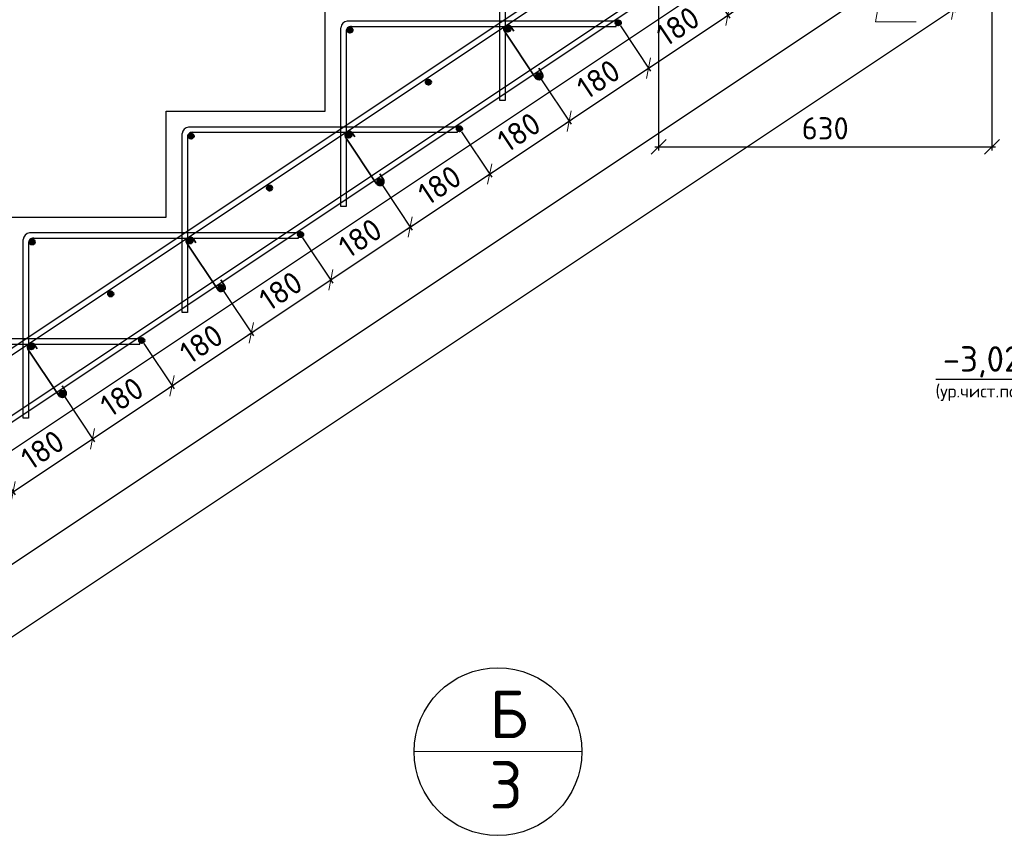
# Model space of a CAD drawing. Header units: millimetres. Extents: x 125896 to 2572636, y -120305 to 130347.
# Tile 239 of 256: x 399372 to 408669, y 33196 to 40964. Entities that reach past the tile are written whole.
import ezdxf

# ---------------------------------------------------------------- set-up
doc = ezdxf.new("R2010")
doc.units = ezdxf.units.MM
doc.linetypes.add('CENTER', pattern=[2, 1.25, -0.25, 0.25, -0.25])
for name, color, linetype, lineweight in [('Арматура', 152, 'Continuous', 40), ('ОСИ', 7, 'CENTER', 15), ('Основная 0.35', 200, 'Continuous', 35), ('Столовая Двери и окна', 7, 'Continuous', 15), ('ТЕКСТ', 7, 'Continuous', 15)]:
    doc.layers.add(name, color=color, linetype=linetype, lineweight=lineweight)
doc.layers.add('СПДС_Оси', color=7, linetype='Continuous')
doc.layers.add('Столовая - обозначения', color=7, linetype='Continuous')
doc.styles.add('GOST-2.304_Type-B', font='GOST Common.ttf')
doc.styles.get("Standard").update_dxf_attribs({"font": 'isocpeur.ttf'})
doc.styles.add('ГОСТ', font='isocpeur.ttf')
doc.dimstyles.new('Осевые', dxfattribs={"dimscale": 0.7, "dimtxt": 450, "dimasz": 400, "dimexe": 100, "dimexo": 100, "dimgap": 100, "dimtad": 1, "dimdec": 0, "dimzin": 0, "dimdsep": 46, "dimtxsty": 'Standard', "dimblk": 'OBLIQUE', "dimcen": 9, "dimdle": 100, "dimazin": 0, "dimtm": 1e-09, "dimtfac": 1, "dimtdec": 0, "dimtofl": 0, "dimtmove": 0, "dimatfit": 3, "dimfxl": 1, "dimtolj": 1, "dimtzin": 0, "dimarcsym": 0})

# ---------------------------------------------------------------- blocks, each defined once
blk = doc.blocks.new('_OBLIQUE')
at = {"color": 0, "linetype": 'ByBlock'}
blk.add_line((-0.5, -0.5), (0.5, 0.5), dxfattribs=at)
blk = doc.blocks.new('*D705')
at = {"layer": 'Defpoints', "color": 0, "linetype": 'ByBlock', "lineweight": 20, "ltscale": 13, "transparency": 16777216}
for p in [(407272, 42482.6, -900), (407891.8, 41552.8), (385380.8, 27888.4, -900)]:
    blk.add_point(p, dxfattribs=at)
at = {"layer": 'ОСИ', "color": 0, "linetype": 'ByBlock', "lineweight": -2, "ltscale": 13, "transparency": 16777216}
for p, q in [((407291.4, 42453.4), (407911.3, 41523.7)), ((385971.5, 26939.2), (407921, 41572.2)), ((385400.2, 27859.3), (386020, 26929.5))]:
    blk.add_line(p, q, dxfattribs=at)
at = {"layer": 'ОСИ', "color": 0, "linetype": 'ByBlock', "lineweight": -2, "ltscale": 13, "transparency": 16777216, "xscale": 140, "yscale": 140, "zscale": 140}
for p, rotation in [((407891.8, 41552.8), 33.69006752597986), ((386000.6, 26958.6), 213.6900675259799)]:
    blk.add_blockref('_OBLIQUE', p, dxfattribs=dict(at, rotation=rotation))
at = {"layer": 'ОСИ', "color": 0, "linetype": 'ByBlock', "ltscale": 13, "transparency": 16777216, "insert": (396849.2, 34401.3), "char_height": 210, "attachment_point": 5, "rotation": 33.69007}
blk.add_mtext('\\A1;5262', dxfattribs=at)
blk = doc.blocks.new('*D706')
at = {"layer": 'Defpoints', "color": 0, "linetype": 'ByBlock', "lineweight": 20, "ltscale": 13, "transparency": 16777216}
for p in [(406959.5, 42909.3, -995.9), (408189.8, 41063.8), (384402.6, 27871.4, -995.9)]:
    blk.add_point(p, dxfattribs=at)
at = {"layer": 'ОСИ', "color": 0, "linetype": 'ByBlock', "lineweight": -2, "ltscale": 13, "transparency": 16777216}
for p, q in [((406978.9, 42880.1), (408209.2, 41034.7)), ((385603.8, 26006.5), (408218.9, 41083.2)), ((384422.1, 27842.2), (385652.4, 25996.8))]:
    blk.add_line(p, q, dxfattribs=at)
at = {"layer": 'ОСИ', "color": 0, "linetype": 'ByBlock', "lineweight": -2, "ltscale": 13, "transparency": 16777216, "xscale": 140, "yscale": 140, "zscale": 140}
for p, rotation in [((408189.8, 41063.8), 33.69006752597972), ((385633, 26025.9), 213.6900675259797)]:
    blk.add_blockref('_OBLIQUE', p, dxfattribs=dict(at, rotation=rotation))
at = {"layer": 'ОСИ', "color": 0, "linetype": 'ByBlock', "ltscale": 13, "transparency": 16777216, "insert": (396814.3, 33690.4), "char_height": 210, "attachment_point": 5, "rotation": 33.69007}
blk.add_mtext('\\A1;5422', dxfattribs=at)
blk = doc.blocks.new('*D669')
at = {"layer": 'Defpoints', "color": 0, "linetype": 'ByBlock', "lineweight": 20, "ltscale": 13, "transparency": 16777216}
for p in [(399774.1, 37435, 95.9), (400059.5, 37006.9), (399024.1, 36935, 95.9)]:
    blk.add_point(p, dxfattribs=at)
at = {"layer": 'ОСИ', "color": 0, "linetype": 'ByBlock', "lineweight": -2, "ltscale": 13, "transparency": 16777216}
for p, q in [((399793.6, 37405.9), (400078.9, 36977.8)), ((399280.4, 36487.5), (400088.6, 37026.3)), ((399043.6, 36905.9), (399328.9, 36477.8))]:
    blk.add_line(p, q, dxfattribs=at)
at = {"layer": 'ОСИ', "color": 0, "linetype": 'ByBlock', "lineweight": -2, "ltscale": 13, "transparency": 16777216, "xscale": 140, "yscale": 140, "zscale": 140}
for p, rotation in [((400059.5, 37006.9), 33.69006752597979), ((399309.5, 36506.9), 213.6900675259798)]:
    blk.add_blockref('_OBLIQUE', p, dxfattribs=dict(at, rotation=rotation))
at = {"layer": 'ОСИ', "color": 0, "linetype": 'ByBlock', "ltscale": 13, "transparency": 16777216, "insert": (399587.4, 36902.5), "char_height": 210, "attachment_point": 5, "rotation": 33.69007}
blk.add_mtext('\\A1;180', dxfattribs=at)
blk = doc.blocks.new('*D670')
at = {"layer": 'Defpoints', "color": 0, "linetype": 'ByBlock', "lineweight": 20, "ltscale": 13, "transparency": 16777216}
for p in [(400524.1, 37935, 95.9), (400809.5, 37506.9), (399774.1, 37435, 95.9)]:
    blk.add_point(p, dxfattribs=at)
at = {"layer": 'ОСИ', "color": 0, "linetype": 'ByBlock', "lineweight": -2, "ltscale": 13, "transparency": 16777216}
for p, q in [((400543.6, 37905.9), (400828.9, 37477.8)), ((400030.4, 36987.5), (400838.6, 37526.3)), ((399793.6, 37405.9), (400078.9, 36977.8))]:
    blk.add_line(p, q, dxfattribs=at)
at = {"layer": 'ОСИ', "color": 0, "linetype": 'ByBlock', "lineweight": -2, "ltscale": 13, "transparency": 16777216, "xscale": 140, "yscale": 140, "zscale": 140}
for p, rotation in [((400809.5, 37506.9), 33.69006752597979), ((400059.5, 37006.9), 213.6900675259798)]:
    blk.add_blockref('_OBLIQUE', p, dxfattribs=dict(at, rotation=rotation))
at = {"layer": 'ОСИ', "color": 0, "linetype": 'ByBlock', "ltscale": 13, "transparency": 16777216, "insert": (400337.4, 37402.5), "char_height": 210, "attachment_point": 5, "rotation": 33.69007}
blk.add_mtext('\\A1;180', dxfattribs=at)
blk = doc.blocks.new('*D671')
at = {"layer": 'Defpoints', "color": 0, "linetype": 'ByBlock', "lineweight": 20, "ltscale": 13, "transparency": 16777216}
for p in [(401274.1, 38435, 95.9), (400524.1, 37935, 95.9), (401559.5, 38006.9)]:
    blk.add_point(p, dxfattribs=at)
at = {"layer": 'ОСИ', "color": 0, "linetype": 'ByBlock', "lineweight": -2, "ltscale": 13, "transparency": 16777216}
for p, q in [((401293.6, 38405.9), (401578.9, 37977.8)), ((400780.4, 37487.5), (401588.6, 38026.3)), ((400543.6, 37905.9), (400828.9, 37477.8))]:
    blk.add_line(p, q, dxfattribs=at)
at = {"layer": 'ОСИ', "color": 0, "linetype": 'ByBlock', "lineweight": -2, "ltscale": 13, "transparency": 16777216, "xscale": 140, "yscale": 140, "zscale": 140}
for p, rotation in [((401559.5, 38006.9), 33.69006752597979), ((400809.5, 37506.9), 213.6900675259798)]:
    blk.add_blockref('_OBLIQUE', p, dxfattribs=dict(at, rotation=rotation))
at = {"layer": 'ОСИ', "color": 0, "linetype": 'ByBlock', "ltscale": 13, "transparency": 16777216, "insert": (401087.4, 37902.5), "char_height": 210, "attachment_point": 5, "rotation": 33.69007}
blk.add_mtext('\\A1;180', dxfattribs=at)
blk = doc.blocks.new('*D672')
at = {"layer": 'Defpoints', "color": 0, "linetype": 'ByBlock', "lineweight": 20, "ltscale": 13, "transparency": 16777216}
for p in [(402024.1, 38935, 95.9), (402309.5, 38506.9), (401274.1, 38435, 95.9)]:
    blk.add_point(p, dxfattribs=at)
at = {"layer": 'ОСИ', "color": 0, "linetype": 'ByBlock', "lineweight": -2, "ltscale": 13, "transparency": 16777216}
for p, q in [((402043.6, 38905.9), (402328.9, 38477.8)), ((401530.4, 37987.5), (402338.6, 38526.3)), ((401293.6, 38405.9), (401578.9, 37977.8))]:
    blk.add_line(p, q, dxfattribs=at)
at = {"layer": 'ОСИ', "color": 0, "linetype": 'ByBlock', "lineweight": -2, "ltscale": 13, "transparency": 16777216, "xscale": 140, "yscale": 140, "zscale": 140}
for p, rotation in [((402309.5, 38506.9), 33.69006752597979), ((401559.5, 38006.9), 213.6900675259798)]:
    blk.add_blockref('_OBLIQUE', p, dxfattribs=dict(at, rotation=rotation))
at = {"layer": 'ОСИ', "color": 0, "linetype": 'ByBlock', "ltscale": 13, "transparency": 16777216, "insert": (401837.4, 38402.5), "char_height": 210, "attachment_point": 5, "rotation": 33.69007}
blk.add_mtext('\\A1;180', dxfattribs=at)
blk = doc.blocks.new('*D673')
at = {"layer": 'Defpoints', "color": 0, "linetype": 'ByBlock', "lineweight": 20, "ltscale": 13, "transparency": 16777216}
for p in [(402774.1, 39435, 95.9), (403059.5, 39006.9), (402024.1, 38935, 95.9)]:
    blk.add_point(p, dxfattribs=at)
at = {"layer": 'ОСИ', "color": 0, "linetype": 'ByBlock', "lineweight": -2, "ltscale": 13, "transparency": 16777216}
for p, q in [((402793.6, 39405.9), (403078.9, 38977.8)), ((402280.4, 38487.5), (403088.6, 39026.3)), ((402043.6, 38905.9), (402328.9, 38477.8))]:
    blk.add_line(p, q, dxfattribs=at)
at = {"layer": 'ОСИ', "color": 0, "linetype": 'ByBlock', "lineweight": -2, "ltscale": 13, "transparency": 16777216, "xscale": 140, "yscale": 140, "zscale": 140}
for p, rotation in [((403059.5, 39006.9), 33.69006752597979), ((402309.5, 38506.9), 213.6900675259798)]:
    blk.add_blockref('_OBLIQUE', p, dxfattribs=dict(at, rotation=rotation))
at = {"layer": 'ОСИ', "color": 0, "linetype": 'ByBlock', "ltscale": 13, "transparency": 16777216, "insert": (402587.4, 38902.5), "char_height": 210, "attachment_point": 5, "rotation": 33.69007}
blk.add_mtext('\\A1;180', dxfattribs=at)
blk = doc.blocks.new('*D674')
at = {"layer": 'Defpoints', "color": 0, "linetype": 'ByBlock', "lineweight": 20, "ltscale": 13, "transparency": 16777216}
for p in [(403524.1, 39935, 95.9), (402774.1, 39435, 95.9), (403809.5, 39506.9)]:
    blk.add_point(p, dxfattribs=at)
at = {"layer": 'ОСИ', "color": 0, "linetype": 'ByBlock', "lineweight": -2, "ltscale": 13, "transparency": 16777216}
for p, q in [((403543.6, 39905.9), (403828.9, 39477.8)), ((403030.4, 38987.5), (403838.6, 39526.3)), ((402793.6, 39405.9), (403078.9, 38977.8))]:
    blk.add_line(p, q, dxfattribs=at)
at = {"layer": 'ОСИ', "color": 0, "linetype": 'ByBlock', "lineweight": -2, "ltscale": 13, "transparency": 16777216, "xscale": 140, "yscale": 140, "zscale": 140}
for p, rotation in [((403809.5, 39506.9), 33.69006752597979), ((403059.5, 39006.9), 213.6900675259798)]:
    blk.add_blockref('_OBLIQUE', p, dxfattribs=dict(at, rotation=rotation))
at = {"layer": 'ОСИ', "color": 0, "linetype": 'ByBlock', "ltscale": 13, "transparency": 16777216, "insert": (403337.4, 39402.5), "char_height": 210, "attachment_point": 5, "rotation": 33.69007}
blk.add_mtext('\\A1;180', dxfattribs=at)
blk = doc.blocks.new('*D675')
at = {"layer": 'Defpoints', "color": 0, "linetype": 'ByBlock', "lineweight": 20, "ltscale": 13, "transparency": 16777216}
for p in [(404274.1, 40435, 95.9), (404559.5, 40006.9), (403524.1, 39935, 95.9)]:
    blk.add_point(p, dxfattribs=at)
at = {"layer": 'ОСИ', "color": 0, "linetype": 'ByBlock', "lineweight": -2, "ltscale": 13, "transparency": 16777216}
for p, q in [((404293.6, 40405.9), (404578.9, 39977.8)), ((403780.4, 39487.5), (404588.6, 40026.3)), ((403543.6, 39905.9), (403828.9, 39477.8))]:
    blk.add_line(p, q, dxfattribs=at)
at = {"layer": 'ОСИ', "color": 0, "linetype": 'ByBlock', "lineweight": -2, "ltscale": 13, "transparency": 16777216, "xscale": 140, "yscale": 140, "zscale": 140}
for p, rotation in [((404559.5, 40006.9), 33.69006752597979), ((403809.5, 39506.9), 213.6900675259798)]:
    blk.add_blockref('_OBLIQUE', p, dxfattribs=dict(at, rotation=rotation))
at = {"layer": 'ОСИ', "color": 0, "linetype": 'ByBlock', "ltscale": 13, "transparency": 16777216, "insert": (404087.4, 39902.5), "char_height": 210, "attachment_point": 5, "rotation": 33.69007}
blk.add_mtext('\\A1;180', dxfattribs=at)
blk = doc.blocks.new('*D676')
at = {"layer": 'Defpoints', "color": 0, "linetype": 'ByBlock', "lineweight": 20, "ltscale": 13, "transparency": 16777216}
for p in [(405024.1, 40935, 95.9), (405309.5, 40506.9), (404274.1, 40435, 95.9)]:
    blk.add_point(p, dxfattribs=at)
at = {"layer": 'ОСИ', "color": 0, "linetype": 'ByBlock', "lineweight": -2, "ltscale": 13, "transparency": 16777216}
for p, q in [((405043.6, 40905.9), (405328.9, 40477.8)), ((404530.4, 39987.5), (405338.6, 40526.3)), ((404293.6, 40405.9), (404578.9, 39977.8))]:
    blk.add_line(p, q, dxfattribs=at)
at = {"layer": 'ОСИ', "color": 0, "linetype": 'ByBlock', "lineweight": -2, "ltscale": 13, "transparency": 16777216, "xscale": 140, "yscale": 140, "zscale": 140}
for p, rotation in [((405309.5, 40506.9), 33.69006752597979), ((404559.5, 40006.9), 213.6900675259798)]:
    blk.add_blockref('_OBLIQUE', p, dxfattribs=dict(at, rotation=rotation))
at = {"layer": 'ОСИ', "color": 0, "linetype": 'ByBlock', "ltscale": 13, "transparency": 16777216, "insert": (404837.4, 40402.5), "char_height": 210, "attachment_point": 5, "rotation": 33.69007}
blk.add_mtext('\\A1;180', dxfattribs=at)
blk = doc.blocks.new('*D677')
at = {"layer": 'Defpoints', "color": 0, "linetype": 'ByBlock', "lineweight": 20, "ltscale": 13, "transparency": 16777216}
for p in [(405774.1, 41435, 95.9), (406059.5, 41006.9), (405024.1, 40935, 95.9)]:
    blk.add_point(p, dxfattribs=at)
at = {"layer": 'ОСИ', "color": 0, "linetype": 'ByBlock', "lineweight": -2, "ltscale": 13, "transparency": 16777216}
for p, q in [((405793.6, 41405.9), (406078.9, 40977.8)), ((405280.4, 40487.5), (406088.6, 41026.3)), ((405043.6, 40905.9), (405328.9, 40477.8))]:
    blk.add_line(p, q, dxfattribs=at)
at = {"layer": 'ОСИ', "color": 0, "linetype": 'ByBlock', "lineweight": -2, "ltscale": 13, "transparency": 16777216, "xscale": 140, "yscale": 140, "zscale": 140}
for p, rotation in [((406059.5, 41006.9), 33.69006752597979), ((405309.5, 40506.9), 213.6900675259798)]:
    blk.add_blockref('_OBLIQUE', p, dxfattribs=dict(at, rotation=rotation))
at = {"layer": 'ОСИ', "color": 0, "linetype": 'ByBlock', "ltscale": 13, "transparency": 16777216, "insert": (405587.4, 40902.5), "char_height": 210, "attachment_point": 5, "rotation": 33.69007}
blk.add_mtext('\\A1;180', dxfattribs=at)
blk = doc.blocks.new('*D678')
at = {"layer": 'Defpoints', "color": 0, "linetype": 'ByBlock', "lineweight": 20, "ltscale": 13, "transparency": 16777216}
for p in [(406524.1, 41935, 95.9), (406809.5, 41506.9), (405774.1, 41435, 95.9)]:
    blk.add_point(p, dxfattribs=at)
at = {"layer": 'ОСИ', "color": 0, "linetype": 'ByBlock', "lineweight": -2, "ltscale": 13, "transparency": 16777216}
for p, q in [((406543.6, 41905.9), (406828.9, 41477.8)), ((406030.4, 40987.5), (406838.6, 41526.3)), ((405793.6, 41405.9), (406078.9, 40977.8))]:
    blk.add_line(p, q, dxfattribs=at)
at = {"layer": 'ОСИ', "color": 0, "linetype": 'ByBlock', "lineweight": -2, "ltscale": 13, "transparency": 16777216, "xscale": 140, "yscale": 140, "zscale": 140}
for p, rotation in [((406809.5, 41506.9), 33.69006752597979), ((406059.5, 41006.9), 213.6900675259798)]:
    blk.add_blockref('_OBLIQUE', p, dxfattribs=dict(at, rotation=rotation))
at = {"layer": 'ОСИ', "color": 0, "linetype": 'ByBlock', "ltscale": 13, "transparency": 16777216, "insert": (406337.4, 41402.5), "char_height": 210, "attachment_point": 5, "rotation": 33.69007}
blk.add_mtext('\\A1;180', dxfattribs=at)
blk = doc.blocks.new('*D717')
at = {"layer": 'Defpoints', "color": 0, "linetype": 'ByBlock', "lineweight": 20, "ltscale": 13, "transparency": 16777216}
for p in [(405404.9, 42299.6), (408552.5, 42299.6), (408552.5, 39763.3)]:
    blk.add_point(p, dxfattribs=at)
at = {"layer": 'ОСИ', "color": 0, "linetype": 'ByBlock', "lineweight": -2, "ltscale": 13, "transparency": 16777216}
for p, q in [((405404.9, 42264.6), (405404.9, 39728.3)), ((408552.5, 42264.6), (408552.5, 39728.3)), ((405369.9, 39763.3), (408587.5, 39763.3))]:
    blk.add_line(p, q, dxfattribs=at)
at = {"layer": 'ОСИ', "color": 0, "linetype": 'ByBlock', "lineweight": -2, "ltscale": 13, "transparency": 16777216, "xscale": 140, "yscale": 140, "zscale": 140, "rotation": 180}
blk.add_blockref('_OBLIQUE', (405404.9, 39763.3), dxfattribs=at)
at = {"layer": 'ОСИ', "color": 0, "linetype": 'ByBlock', "lineweight": -2, "ltscale": 13, "transparency": 16777216, "xscale": 140, "yscale": 140, "zscale": 140}
blk.add_blockref('_OBLIQUE', (408552.5, 39763.3), dxfattribs=at)
at = {"layer": 'ОСИ', "color": 0, "linetype": 'ByBlock', "ltscale": 13, "transparency": 16777216, "insert": (406978.7, 39938.3), "char_height": 210, "attachment_point": 5}
blk.add_mtext('\\A1;630', dxfattribs=at)

msp = doc.modelspace()

# ---------------------------------------------------------------- hatches: boundary and pattern name
at = {"layer": 'Арматура'}
h = msp.add_hatch(color=256, dxfattribs=at)
edge = h.paths.add_edge_path()
edge.add_arc((405024.1, 40935), 25, 0, 360)
h = msp.add_hatch(color=256, dxfattribs=at)
edge = h.paths.add_edge_path()
edge.add_arc((402489.9, 40865.8), 25, 0, 360)
h = msp.add_hatch(color=256, dxfattribs=at)
edge = h.paths.add_edge_path()
edge.add_arc((403981.1, 40874.6), 25, 0, 360)
h = msp.add_hatch(color=256, dxfattribs=at)
edge = h.paths.add_edge_path()
edge.add_arc((404274.1, 40435), 25, 0, 360)
h = msp.add_hatch(color=256, dxfattribs=at)
edge = h.paths.add_edge_path()
edge.add_arc((403231.1, 40374.6), 25, 0, 360)
h = msp.add_hatch(color=256, dxfattribs=at)
edge = h.paths.add_edge_path()
edge.add_arc((400989.9, 39865.8), 25, 0, 360)
h = msp.add_hatch(color=256, dxfattribs=at)
edge = h.paths.add_edge_path()
edge.add_arc((402481.1, 39874.6), 25, 0, 360)
h = msp.add_hatch(color=256, dxfattribs=at)
edge = h.paths.add_edge_path()
edge.add_arc((403524.1, 39935), 25, 0, 360)
h = msp.add_hatch(color=256, dxfattribs=at)
edge = h.paths.add_edge_path()
edge.add_arc((402774.1, 39435), 25, 0, 360)
h = msp.add_hatch(color=256, dxfattribs=at)
edge = h.paths.add_edge_path()
edge.add_arc((401731.1, 39374.6), 25, 0, 360)
h = msp.add_hatch(color=256, dxfattribs=at)
edge = h.paths.add_edge_path()
edge.add_arc((402024.1, 38935), 25, 0, 360)
h = msp.add_hatch(color=256, dxfattribs=at)
edge = h.paths.add_edge_path()
edge.add_arc((399489.9, 38865.8), 25, 0, 360)
h = msp.add_hatch(color=256, dxfattribs=at)
edge = h.paths.add_edge_path()
edge.add_arc((400981.1, 38874.6), 25, 0, 360)
h = msp.add_hatch(color=256, dxfattribs=at)
edge = h.paths.add_edge_path()
edge.add_arc((400231.1, 38374.6), 25, 0, 360)
h = msp.add_hatch(color=256, dxfattribs=at)
edge = h.paths.add_edge_path()
edge.add_arc((401274.1, 38435), 25, 0, 360)
h = msp.add_hatch(color=256, dxfattribs=at)
edge = h.paths.add_edge_path()
edge.add_arc((400524.1, 37935), 25, 0, 360)
h = msp.add_hatch(color=256, dxfattribs=at)
edge = h.paths.add_edge_path()
edge.add_arc((399481.1, 37874.6), 25, 0, 360)
h = msp.add_hatch(color=256, dxfattribs=at)
edge = h.paths.add_edge_path()
edge.add_arc((399774.1, 37435), 25, 0, 360)

# ---------------------------------------------------------------- linework, layer by layer
for centre in [(405024.1, 40935, 95.9), (402489.9, 40865.8), (403981.1, 40874.6), (404274.1, 40435, 95.9), (403231.1, 40374.6), (400989.9, 39865.8), (402481.1, 39874.6), (403524.1, 39935, 95.9), (402774.1, 39435, 95.9), (401731.1, 39374.6), (402024.1, 38935, 95.9), (399489.9, 38865.8), (400981.1, 38874.6), (400231.1, 38374.6), (401274.1, 38435, 95.9), (400524.1, 37935, 95.9), (399481.1, 37874.6), (399774.1, 37435, 95.9)]:
    msp.add_circle(centre, 25, dxfattribs=at)
at = {"layer": 'Основная 0.35'}
for p, q in [((404242.5, 40414.9, 95.9), (403949.4, 40854.5)), ((404012.7, 40894.7), (404036.5, 40857.2)), ((404305.8, 40455.1, 95.9), (404272.5, 40507.5, 95.9)), ((402512.7, 39894.7), (402536.5, 39857.2)), ((402742.5, 39414.9, 95.9), (402449.4, 39854.5)), ((402805.8, 39455.1, 95.9), (402772.5, 39507.5, 95.9)), ((401012.7, 38894.7), (401036.5, 38857.2)), ((401242.5, 38414.9, 95.9), (400949.4, 38854.5)), ((401305.8, 38455.1, 95.9), (401272.5, 38507.5, 95.9)), ((399742.5, 37414.9, 95.9), (399449.4, 37854.5)), ((399512.7, 37894.7), (399536.5, 37857.2)), ((399805.8, 37455.1, 95.9), (399772.5, 37507.5, 95.9))]:
    msp.add_line(p, q, dxfattribs=at)
for centre, start, end in [((403981.1, 40874.6), 32.40892, 212.40892), ((404274.1, 40435, 95.9), 212.40892, 32.40892), ((402481.1, 39874.6), 32.40892, 212.40892), ((402774.1, 39435, 95.9), 212.40892, 32.40892), ((400981.1, 38874.6), 32.40892, 212.40892), ((401274.1, 38435, 95.9), 212.40892, 32.40892), ((399481.1, 37874.6), 32.40892, 212.40892), ((399774.1, 37435, 95.9), 212.40892, 32.40892)]:
    msp.add_arc(centre, 37.5, start, end, dxfattribs=at)
at = {"layer": 'СПДС_Оси', "linetype": 'Continuous', "lineweight": 25, "ltscale": 150}
msp.add_circle((403887.8, 34052.1), 792.1, dxfattribs=at)
at = {"layer": 'Столовая Двери и окна', "color": 18, "lineweight": 20, "true_color": 0x000000}
for p, q in [((407452.2, 40944.4), (407695.1, 42299.6)), ((407452.2, 40944.4), (407835.9, 40944.4)), ((403095.8, 34052.1), (404679.9, 34052.1))]:
    msp.add_line(p, q, dxfattribs=at)
at = {"layer": 'Столовая Двери и окна', "color": 18, "lineweight": 30, "true_color": 0x000000}
msp.add_line((407104.9, 42100.8, -1170), (385504.9, 27700.8, -900), dxfattribs=at)
at = {"layer": 'Столовая Двери и окна', "color": 18, "lineweight": 25, "true_color": 0x000000}
msp.add_line((409678.9, 37566.1, -197.5), (408022.4, 37566.1, -197.5), dxfattribs=at)
at = {"layer": 'Столовая Двери и окна', "color": 146, "lineweight": 30, "true_color": 0x105689}
for points, elevation in [([(406959.5, 42909.3), (406931.8, 42950.9), (384374.9, 27913), (384402.6, 27871.4)], -995.9), ([(407272, 42482.6), (407244.2, 42524.2), (385353, 27930), (385380.8, 27888.4)], -900)]:
    msp.add_lwpolyline(points, close=True, dxfattribs=dict(at, elevation=elevation))
for points in [[(403954.9, 41858.8), (403954.9, 40200.8), (403904.9, 40200.8), (403904.9, 41888.4)], [(402499.4, 40900.8), (405004.9, 40900.8), (405004.9, 40950.8), (402465, 40950.8), (402465, 40950.8), (402465, 40950.8)], [(402454.9, 40858.8), (402454.9, 39200.8), (402404.9, 39200.8), (402404.9, 40888.4)], [(400954.9, 39858.8), (400954.9, 38200.8), (400904.9, 38200.8), (400904.9, 39888.4)], [(400999.4, 39900.8), (403504.9, 39900.8), (403504.9, 39950.8), (400965, 39950.8), (400965, 39950.8), (400965, 39950.8)], [(399454.9, 38858.8), (399454.9, 37200.8), (399404.9, 37200.8), (399404.9, 38888.4)], [(399499.4, 38900.8), (402004.9, 38900.8), (402004.9, 38950.8), (399465, 38950.8), (399465, 38950.8), (399465, 38950.8)], [(397999.4, 37900.8), (400504.9, 37900.8), (400504.9, 37950.8), (397965, 37950.8), (397965, 37950.8), (397965, 37950.8)]]:
    msp.add_lwpolyline(points, dxfattribs=at)
at = {"layer": 'Столовая Двери и окна', "color": 18, "lineweight": 30, "true_color": 0x000000}
msp.add_lwpolyline([(399254.9, 39100.8), (400754.9, 39100.8), (400754.9, 40100.8), (402254.9, 40100.8), (402254.9, 41100.8)], dxfattribs=at)
at = {"layer": 'Столовая Двери и окна', "color": 146, "lineweight": 30, "true_color": 0x105689}
for centre, radius, start, end in [((402473.4, 40882.5), 68.8, 97.03929, 175.07833), ((402501, 40854.6), 46.3, 86.19482, 184.74031), ((400973.4, 39882.5), 68.8, 97.03929, 175.07833), ((401001, 39854.6), 46.3, 86.19482, 184.74031), ((399473.4, 38882.5), 68.8, 97.03929, 175.07833), ((399501, 38854.6), 46.3, 86.19482, 184.74031)]:
    msp.add_arc(centre, radius, start, end, dxfattribs=at)

# ---------------------------------------------------------------- texts
at = {"insert": (226281.3, 54484), "char_height": 250, "attachment_point": 1, "style": 'ГОСТ'}
msp.add_mtext_dynamic_manual_height_columns('\\A1;\\pi9384.38;{\\H1.5152x;\\P\\pi1250;Общие указания\\P\\pi250;}1.^IРабочая документация разработана в соответствии с заданием на проектирование, требованиями действующих технических регламентов, стандартов, сводов правил и других документов, содержащих установленные требования.\\P2.^IРабочая документация выполнена в соответствии со следующими нормативными и техническими документами:\\P-^IСП 20.13330.2016 "Нагрузки и Воздействия";\\P-^IСП 63.13330.2012 "Бетонные и железобетонные конструкции. Основные положения";\\P-^IСП 22.13330.2016 "Основания зданий и сооружений";\\P-^IСП 45.13330.2012 "Земляные сооружения, основания и фундаменты".\\P3.   За относительную отметку 0,000 принята отметка чистого пола первого этажа.\\P4.^IПеречень видов работ, для которых необходимо составлять акты освидетельствования скрытых работ:\\P-^Iармирование конструкций;\\P-^Iосвидетельствование опалубки перед бетонированием;\\P-^Iвыполнение сварочных работ;\\P-^Iотбор контрольных проб бетона;\\P-^Iсоответствие законченных железобетонных конструкций проекту с отображением качества работ;\\P-^Iустройство монолитных конструкций, выполняемых в зимнее время;  \\P\\pi0;  -    устройство гидроизоляции;\\P\\pi250;-^Iуплотнение грунтов и обратную засыпку.\\PЗапрещается выполнение последующих работ при отсутствии актов освидетельствования предшествующих скрытых работ во всех случаях.\\P\\pi0;        5. Проект рассчитан на производство работ в период положительных температур. В случае выполнения работ при отрицательных температурах необходимо выполнять требования СНиП часть 3 по производству работ и ППР.\\P        6. При минимальной температуре воздуха до минус 15°С допускается: выдерживание бетона в конструкции методом термоса, при предварительном разогреве бетонной смеси, форсированный электроразогрев бетона в конструкции с повторным уплотнением.\\P\\pi250;При минимальной температуре воздуха до минус 25°С допускается: обогрев бетона в греющей опалубке с помощью низкотемпературных электронагревателей, электродный сквозной прогрев бетона, электрообогрев с помощью греющего провода.\\P\\pi0;7. При отрицательной температуре воздуха уплотнение грунта обратной засыпки в траншеях должно \\Pосуществляться до достижения коэффициента уплотнения 0,98. \\PВремя уплотнения грунта в зависимости от температуры воздуха: \\P\\pi250;-^Iпри t{\\H0.7x;\\So^ ;}-5, 90-120 минут; при t{\\H0.7x;\\So^ ;\\H1.42857x;-10, 60-90 минут; }при t{\\H0.7x;\\So^ ;\\H1.42857x;-20, 40-60 минут; }при t{\\H0.7x;\\So^ ;\\H1.42857x;-30, 20-30 минут;\\P\\pi0;Работы по выполнению насыпей и обратных засыпок при отрицательных температурах должны производить с учетом следующих требований:\\P\\pi250;-^Iподготовку поверхности (основания) насыпи и обратных засыпок следует выполнять с полным удалением снега, льда, промерзшего слоя слабого и пучинистого грунта на всю его глубину;\\P-^Iотсыпку в насыпь и обратные засыпки грунтов необходимо производить при их природной влажности и в талом состоянии с содержанием комьев мерзлого грунта, не превышающим требований, приведенных в приложении М СП 45.13330.2017. Свод правил. Земляные сооружения, основания и фундаменты., и, как правило, на не промерзшие ранее отсыпанные и уплотненные слои. В отдельных случаях при согласовании с автором проекта допускается грунты отсыпать на непучинистые грунты, промерзшие на глубину не более 15 см;\\P-^Iпри пониженной влажности отсыпанных грунтов для их уплотнения следует применять более тяжелое грунтоуплотняющее оборудование; \\P-^Iработы по отсыпке и уплотнению каждого слоя должны выполнять в течение одной рабочей смены; - при выполнении насыпей из глинистых грунтов при обильном снеговыпадении все работы должны быть прекращены; - перерывы в работах по выполнению насыпей и обратных засыпок допускаются только при условиях, что за время перерыва глубина промерзания ранее уплотненных пучинистых грунтов не превысит 15 см или на время перерыва ранее уплотненные грунты утепляются специальными средствами (например, маловлажным рыхлым грунтом, который в последующем удаляется); - все работы по отсыпке грунтов и их уплотнению выполняют с повышенной интенсивностью.}', width=20474.372, gutter_width=5800, heights=[24436.9], dxfattribs=at)
at = {"layer": 'СПДС_Оси', "linetype": 'Continuous', "lineweight": 25, "ltscale": 150, "char_height": 450, "width": 393.421, "attachment_point": 1}
for s, insert in [('Б', (403806.6, 34629.9)), ('3', (403806.6, 33963.9))]:
    msp.add_mtext(s, dxfattribs=dict(at, insert=insert))
at = {"layer": 'Столовая - обозначения', "lineweight": 25}
for s, height, p in [('-3,020', 240, (408088.1, 37640.7, -197.5)), ('(ур.чист.пола)', 120, (408019.6, 37396.4, -197.5))]:
    msp.add_text(s, height=height, dxfattribs=at).set_placement(p)
at = {"layer": 'ТЕКСТ', "ltscale": 100, "insert": (333656.9, 37680.9), "char_height": 250, "attachment_point": 1, "style": 'GOST-2.304_Type-B'}
msp.add_mtext_dynamic_manual_height_columns('\\pi750;Примечание\\P1 Обратную засыпку пазух выполнять непучинистым, ненабухающим грунтом без органических включений с проливкой водой слоями не более 20 см с уплотнением грунта до коэффициента уплотнения 0,95. Условия работ по выполнению обратной засыпки при отрицательных температурах смотреть в общих указаниях лист 1.\\P2 При производстве земляных работ не допускать ухудшения свойств грунтов и качества подготовленного основания вследствие замачивания, промерзания, размыва, повреждения механизмами и транспортом.\\P3 Поз. 9 и 11 установить на хим. анкер BIT 200 (EASY FIX DIT-200) или аналог. Анкеровка выполняется в теле стен, ступеней и в теле плиты по всей длине с шагом 200 мм. Отверстие диаметром 12 мм.\\P4 При изготовлении пространственных арматурных каркасов соединение стержней выполнять при помощи вязальной проволоки. \\P5 Поз. 7 установить в шахматном порядке.\\P6 Выполнить обмазочную гидроизоляцию внутренних поверхностей вертикальных Ж/Б конструкций, соприкасающихся с грунтом под лестничным маршем за 2 раза. Материал гидроизоляции - Битумно-резиновая мастика Технониколь AquaMast\\P7 Выполнить укладку рулонной гидроизоляции Техноэласт ЭПП под устройство лестничного марша.', width=17507.725, gutter_width=1250, heights=[0], dxfattribs=at)

# ---------------------------------------------------------------- dimensions: what is measured, and where the dimension line sits
at = {"layer": 'ОСИ', "linetype": 'ByBlock', "ltscale": 13}
for p1, p2, distance, picture, middle in [((384402.6, 27871.4, -995.9), (406959.5, 42909.3, -995.9), -2218, '*D706', (396814.3, 33690.4)), ((385380.8, 27888.4, -900), (407272, 42482.6, -900), -1117.5, '*D705', (396849.2, 34401.3)), ((405774.1, 41435, 95.9), (406524.1, 41935, 95.9), -514.5, '*D678', (406337.4, 41402.5)), ((405024.1, 40935, 95.9), (405774.1, 41435, 95.9), -514.5, '*D677', (405587.4, 40902.5)), ((404274.1, 40435, 95.9), (405024.1, 40935, 95.9), -514.5, '*D676', (404837.4, 40402.5)), ((403524.1, 39935, 95.9), (404274.1, 40435, 95.9), -514.5, '*D675', (404087.4, 39902.5)), ((402774.1, 39435, 95.9), (403524.1, 39935, 95.9), -514.5, '*D674', (403337.4, 39402.5)), ((402024.1, 38935, 95.9), (402774.1, 39435, 95.9), -514.5, '*D673', (402587.4, 38902.5)), ((401274.1, 38435, 95.9), (402024.1, 38935, 95.9), -514.5, '*D672', (401837.4, 38402.5)), ((400524.1, 37935, 95.9), (401274.1, 38435, 95.9), -514.5, '*D671', (401087.4, 37902.5)), ((399774.1, 37435, 95.9), (400524.1, 37935, 95.9), -514.5, '*D670', (400337.4, 37402.5)), ((399024.1, 36935, 95.9), (399774.1, 37435, 95.9), -514.5, '*D669', (399587.4, 36902.5))]:
    dim = msp.add_aligned_dim(p1=p1, p2=p2, distance=distance, dimstyle='Осевые', override={"dimtxt": 300, "dimasz": 200, "dimexe": 50, "dimexo": 50, "dimlfac": 0.2, "dimdle": 50, "dimtmove": 1}, dxfattribs=at)
    dim.commit()
    dim.dimension.update_dxf_attribs({"geometry": picture, "text_midpoint": middle})
dim = msp.add_linear_dim(base=(408552.5, 39763.3), p1=(405404.9, 42299.6), p2=(408552.5, 42299.6), dimstyle='Осевые', override={"dimtxt": 300, "dimasz": 200, "dimexe": 50, "dimexo": 50, "dimlfac": 0.2, "dimdle": 50, "dimtmove": 1}, dxfattribs=at)
dim.commit()
dim.dimension.update_dxf_attribs({"geometry": '*D717', "text_midpoint": (406978.7, 39938.3)})

doc.saveas('drawing.dxf')
